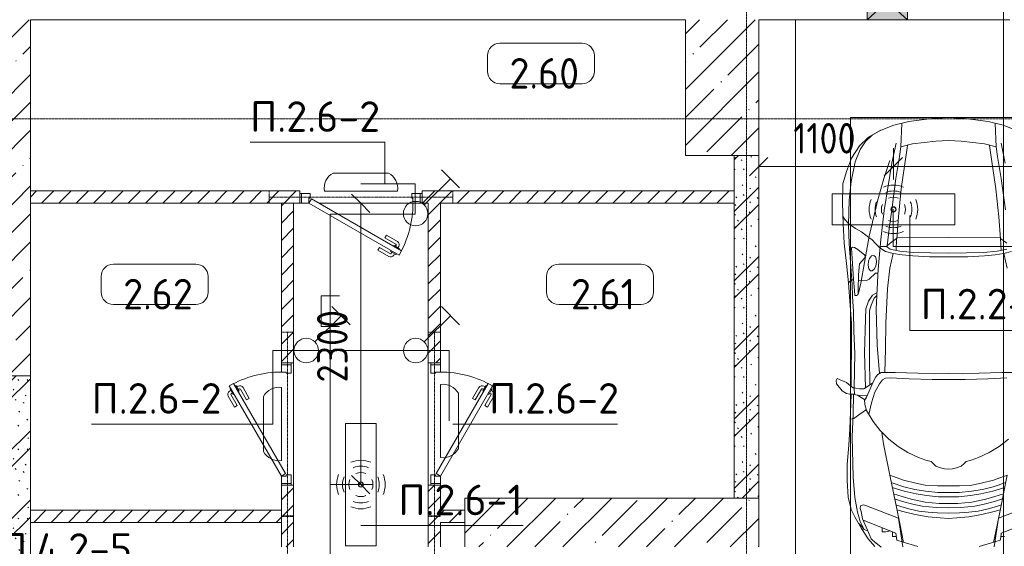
# Model space of a CAD drawing. Header units: millimetres. Extents: x -32229 to 288056, y -13689 to 125138.
# Tile 181 of 193: x 37498 to 45541, y 116755 to 121060. Entities that reach past the tile are written whole.
import ezdxf

# ---------------------------------------------------------------- set-up
doc = ezdxf.new("R2010")
doc.units = ezdxf.units.MM
doc.linetypes.add('3_ Штрих_ 1 х 1 мм', pattern=[2, 1, -1])
doc.linetypes.add('ADSK_Линия сетки', pattern=[25, 20, -2.5, 0, -2.5])
for name, color, linetype, lineweight in [('A-ANNO-DIMS', 7, 'Continuous', 9), ('A-ANNO-DIMS-200', 7, 'Continuous', 9), ('A-ANNO-NOTE', 7, 'Continuous', 18), ('A-AREA-IDEN', 7, 'Continuous', 9), ('A-DETL-GENF', 7, 'Continuous', 18), ('A-DETL-THIN', 7, 'Continuous', 9), ('A-DOOR', 7, 'Continuous', 18), ('A-DOOR-FRAM', 7, 'Continuous', 9), ('A-FLOR', 7, 'Continuous', 18), ('A-GENM', 7, 'Continuous', 18), ('A-GLAZ', 7, 'Continuous', 18), ('A-WALL', 7, 'Continuous', 18), ('A-WALL-PATT', 7, 'Continuous', 40), ('C-PRKG', 7, 'Continuous', 18), ('G-ANNO-TEXT', 7, 'Continuous', 9), ('I-WALL', 7, 'Continuous', 18), ('S-BEAM', 7, 'Continuous', 18), ('S-COLS', 7, 'Continuous', 18), ('S-GRID', 7, 'Continuous', 9)]:
    doc.layers.add(name, color=color, linetype=linetype, lineweight=lineweight)
doc.layers.add('A-DETL', color=7, linetype='Continuous', lineweight=9, true_color=0x00a600)
doc.styles.add('GOST Common_3', font='GOST_Common.ttf', dxfattribs={"width": 0.9, "height": 250})
doc.styles.add('GOST Common_4', font='GOST_Common.ttf', dxfattribs={"height": 250})
doc.styles.add('ISOCPEUR', font='isocpeur.ttf', dxfattribs={"height": 250})
doc.dimstyles.new('ГОСТ_2_5_мм2', dxfattribs={"dimscale": 304.8, "dimtxt": 251.428749, "dimasz": 0.492126, "dimexe": 0.492126, "dimexo": 0.656168, "dimgap": 0.098425, "dimtad": 1, "dimdec": 0, "dimdsep": 46, "dimtxsty": 'GOST Common_3', "dimblk1": 'OBLIQUE', "dimblk2": 'OBLIQUE', "dimsah": 1, "dimcen": 0.09, "dimazin": 2, "dimtfac": 1, "dimtdec": 4, "dimtix": 1, "dimtmove": 0, "dimatfit": 3, "dimfxl": 1, "dimtvp": 1, "dimtolj": 1, "dimtzin": 0, "dimarcsym": 2})
doc.dimstyles.new('ГОСТ_2_5_мм2_1', dxfattribs={"dimscale": 304.8, "dimtxt": 251.428749, "dimasz": 0.492126, "dimexe": 0.492126, "dimexo": 0.656168, "dimgap": 0.098425, "dimtad": 1, "dimdec": 0, "dimdsep": 46, "dimtxsty": 'GOST Common_3', "dimblk1": 'OBLIQUE', "dimblk2": 'OBLIQUE', "dimsah": 1, "dimcen": 0.09, "dimazin": 2, "dimtfac": 1, "dimtdec": 4, "dimtix": 1, "dimtmove": 0, "dimatfit": 3, "dimfxl": 1, "dimtvp": 1, "dimtolj": 1, "dimtzin": 0, "dimarcsym": 2})
pattern_1 = [(135, (300.56, 377.28), (-565.6854, 6e-14), [10, -790]), (135, (349.8, 474.73), (-565.6854, 6e-14), [10, -790]), (135, (423.93, 473.06), (-565.6854, 6e-14), [10, -790]), (135, (229.92, 447.9), (-565.6854, 6e-14), [10, -790]), (135, (155.08, 447.9), (-565.6854, 6e-14), [10, -790]), (135, (114.9, 369.03), (-565.6854, 6e-14), [10, -790]), (135, (132.43, 285.8), (-565.6854, 6e-14), [10, -790]), (135, (214.66, 322), (-565.6854, 6e-14), [10, -790]), (135, (198.16, 261.88), (-565.6854, 6e-14), [10, -790]), (135, (45.2, 272.9), (-565.6854, 6e-14), [10, -790]), (135, (42.32, 336.16), (-565.6854, 6e-14), [10, -790]), (135, (92.26, 192.24), (-565.6854, 6e-14), [10, -790]), (135, (7.07, 149.2), (-565.6854, 6e-14), [10, -790]), (135, (80.6, 95.1), (-565.6854, 6e-14), [10, -790]), (135, (79.53, 36.94), (-565.6854, 6e-14), [10, -790]), (135, (153.87, 74.56), (-565.6854, 6e-14), [10, -790]), (135, (228.35, 124.8), (-565.6854, 6e-14), [10, -790]), (135, (279.75, 180.4), (-565.6854, 6e-14), [10, -790]), (135, (282.9, 31.63), (-565.6854, 6e-14), [10, -790]), (135, (377.38, 53.45), (-565.6854, 6e-14), [10, -790]), (135, (352.28, 102.7), (-565.6854, 6e-14), [10, -790]), (135, (354.05, 0), (-565.6854, 6e-14), [10, -790]), (135, (553.23, 16.45), (-565.6854, 6e-14), [10, -790]), (135, (542.38, 63.45), (-565.6854, 6e-14), [10, -790]), (135, (536.58, 239.3), (-565.6854, 6e-14), [10, -790]), (135, (475.85, 203.9), (-565.6854, 6e-14), [10, -790]), (135, (475.85, 316.54), (-565.6854, 6e-14), [10, -790]), (135, (520.8, 408.7), (-565.6854, 6e-14), [10, -790]), (135, (551.1, 470.8), (-565.6854, 6e-14), [10, -790]), (135, (235.25, 537.93), (-565.6854, 6e-14), [10, -790]), (135, (407.25, 547.65), (-565.6854, 6e-14), [10, -790]), (135, (94.5, 558.6), (-565.6854, 6e-14), [10, -790]), (135, (46.4, 532.3), (-565.6854, 6e-14), [10, -790]), (135, (85.56, 465.04), (-565.6854, 6e-14), [10, -790]), (135, (355.53, 181.14), (-565.6854, 6e-14), [10, -790]), (135, (362.23, 243.6), (-565.6854, 6e-14), [10, -790]), (135, (413.45, 344.1), (-565.6854, 6e-14), [10, -790]), (135, (286.3, 273.25), (-565.6854, 6e-14), [10, -790]), (135, (423.02, 263.72), (-565.6854, 6e-14), [10, -790]), (135, (162.94, 190.2), (-565.6854, 6e-14), [10, -790]), (135, (470.25, 120.93), (-565.6854, 6e-14), [10, -790]), (135, (484.48, 9.78), (-565.6854, 6e-14), [10, -790]), (45, (0, 212.13), (-565.6854, 0), []), (45, (212.13, 0), (-565.6854, 0), []), (45, (353.55, 0), (-565.6854, 0), []), (45, (0, 353.55), (-565.6854, 0), [])]
pattern_2 = [(45, (0, 0), (-70.71068, 70.71068), [])]
pattern_3 = [(45, (0, 0), (-228.0985, 228.0985), []), (45, (228.1, 0), (-228.0985, 228.0985), [403.225, -80.645, 6.706, -73.939])]

# ---------------------------------------------------------------- blocks, each defined once
blk = doc.blocks.new('АР_Дверь однопольная - 1000х2100h_850__Кладовая-4711845--02 ЭО')
at = {"layer": 'A-DOOR', "color": 253, "lineweight": 5, "true_color": 0xaaaaaa}
for p, q in [((-138.9, 433.3), (-227.7, 484.6)), ((-309.5, 427.9), (-313.5, 420.9)), ((-313.5, 420.9), (-270.2, 395.9)), ((-302.6, 414.7), (-308.7, 404.3)), ((-289.5, 462.5), (-285.5, 469.4)), ((-281, 402.2), (-287, 391.8)), ((-285.5, 469.4), (-242.2, 444.4)), ((-274.6, 463.2), (-268.6, 473.6)), ((-270.2, 395.9), (-266.2, 402.9)), ((-253, 450.7), (-247, 461.1)), ((-242.2, 444.4), (-246.2, 437.5)), ((-151.4, 411.7), (-240.2, 462.9)), ((-151.4, 411.7), (-138.9, 433.3)), ((-208.9, 312.1), (-297.7, 363.3)), ((-196.4, 333.7), (-285.2, 385)), ((-196.4, 333.7), (-208.9, 312.1))]:
    blk.add_line(p, q, dxfattribs=at)
at = {"layer": 'A-DOOR', "color": 253, "lineweight": 13, "true_color": 0xaaaaaa}
for p, q in [((-311.1, 475), (-331.1, 440.4)), ((-331.1, 440.4), (405, 15.4)), ((425, 50), (-311.1, 475)), ((405, 15.4), (425, 50))]:
    blk.add_line(p, q, dxfattribs=at)
at = {"layer": 'A-DOOR', "color": 253, "lineweight": 5, "true_color": 0xaaaaaa}
for centre, radius, start, end in [((-242.7, 458.6), 30, 60, 150), ((425, 50), 850, 150, 180), ((-282.7, 389.3), 30, 150, 240), ((-242.7, 458.6), 4.99, 60, 150), ((-282.7, 389.3), 4.99, 150, 240)]:
    blk.add_arc(centre, radius, start, end, dxfattribs=at)
at = {"layer": 'A-DOOR-FRAM', "color": 253, "lineweight": 13, "true_color": 0xaaaaaa}
for p, q in [((-485, 50), (-500, 50)), ((-425, 50), (-485, 50)), ((-485, 50), (-485, -30)), ((-425, 10), (-425, 50)), ((-415, 10), (-425, 10)), ((-415, -30), (-415, 10)), ((425, 10), (415, 10)), ((415, 10), (415, -30)), ((485, 50), (425, 50)), ((425, 50), (425, 10)), ((485, -30), (485, 50)), ((485, 50), (500, 50)), ((-485, -30), (-500, -30)), ((-485, -30), (-415, -30)), ((415, -30), (485, -30)), ((485, -30), (500, -30))]:
    blk.add_line(p, q, dxfattribs=at)
blk = doc.blocks.new('АР_Машиноместо - 4900x2400_М__5300х2500_-V49--02 ЭО')
at = {"layer": 'A-DETL-GENF', "color": 254, "lineweight": 13, "true_color": 0xd4d4d4}
for p, q in [((827.7, -1045), (824.1, -1063.7)), ((871.3, -1031.9), (827.7, -1045)), ((1628.7, -1031.9), (1672.3, -1045)), ((1672.3, -1045), (1675.9, -1063.7)), ((818.8, -1102.9), (554, -1208.1)), ((823.3, -1074.4), (792.9, -1076.2)), ((824.1, -1063.7), (818.8, -1102.9)), ((1675.9, -1063.7), (1681.2, -1102.9)), ((1676.7, -1074.4), (1707.1, -1076.2)), ((1681.2, -1102.9), (1946, -1208.1)), ((1707.1, -1076.2), (1708.8, -1114.5)), ((1727.4, -1121.3), (1762.3, -1113.6)), ((1762.3, -1113.6), (1790.9, -1112.7)), ((1790.9, -1112.7), (1791.8, -1146.9)), ((1938.3, -1132.1), (1972.1, -1198.6)), ((1972.1, -1198.6), (1992.6, -1274.3)), ((1992.6, -1274.3), (2016.6, -1395.6)), ((2016.6, -1395.6), (2029.1, -1561.4)), ((2029.1, -1561.4), (2037.2, -1889.5)), ((2037.2, -1889.5), (2028.2, -2077.7)), ((2028.2, -2077.7), (2025.5, -2239.3)), ((1929.4, -2291.4), (1935.6, -2580.5)), ((2016.7, -2571.4), (2022, -2290)), ((1771.6, -2415.7), (1766.2, -2606.7)), ((2022.2, -2754.7), (2016.7, -2571.4)), ((1766.2, -2606.7), (1762.2, -2818.3)), ((1935.6, -2580.5), (1928.4, -2853.3)), ((2026.1, -2913.7), (2022.2, -2754.7)), ((1762.2, -2818.3), (1747.2, -3099)), ((1928.4, -2853.3), (1924.3, -2937.4)), ((1924.3, -2937.4), (1904.8, -2997.9)), ((2033.7, -3036.3), (2026.1, -2913.7)), ((1871, -3048.1), (1833.3, -3069.7)), ((1904.8, -2997.9), (1871, -3048.1)), ((1987.5, -3053.2), (1967.3, -3145.9)), ((2038, -3136.6), (2033.7, -3036.3)), ((1747.2, -3099), (1728.3, -3268.5)), ((2060.5, -3468.5), (2038, -3136.6)), ((1967.3, -3145.9), (1936, -3316.2)), ((771.7, -3268.5), (797.1, -3388.2)), ((1728.3, -3268.5), (1702.9, -3388.2)), ((870, -3377.1), (797.1, -3388.2)), ((957.1, -3368.9), (870, -3377.1)), ((1093.5, -3360.7), (957.1, -3368.9)), ((1250, -3360.7), (1093.5, -3360.7)), ((1250, -3360.7), (1406.5, -3360.7)), ((1406.5, -3360.7), (1542.9, -3368.9)), ((1542.9, -3368.9), (1630, -3377.1)), ((1630, -3377.1), (1702.9, -3388.2)), ((1936, -3316.2), (1897.7, -3530.2)), ((797.1, -3388.2), (734.6, -3405.8)), ((1702.9, -3388.2), (1765.4, -3405.8)), ((1750.9, -3450.8), (1734.5, -3589.1)), ((1765.4, -3405.8), (1811.5, -3435.5)), ((1804.3, -3502.8), (1776.8, -3741.5)), ((1897.7, -3530.2), (1826.4, -3827.1)), ((2065.8, -3623.7), (2060.5, -3468.5)), ((1734.5, -3589.1), (1714.3, -3746.6)), ((2061.4, -3823.4), (2065.8, -3623.7)), ((785.7, -3746.6), (819.4, -4000.8)), ((1714.3, -3746.6), (1680.6, -4000.8)), ((1776.8, -3741.5), (1713.1, -4128.3)), ((1826.4, -3827.1), (1777.3, -4001.8)), ((2045.3, -3976.8), (2061.4, -3823.4)), ((819.4, -4000.8), (849, -4182.8)), ((1680.6, -4000.8), (1651, -4182.8)), ((1777.3, -4001.8), (1728.3, -4149.8)), ((2011.4, -4138.1), (2045.3, -3976.8)), ((786.9, -4128.3), (821.1, -4289.8)), ((1713.1, -4128.3), (1678.9, -4289.8)), ((1972.2, -4239.8), (2011.4, -4138.1)), ((849, -4182.8), (861.2, -4260.3)), ((1651, -4182.8), (1638.8, -4260.3)), ((1928.5, -4303.1), (1972.2, -4239.8)), ((1875, -4354.8), (1928.5, -4303.1)), ((1803.7, -4395.8), (1875, -4354.8))]:
    blk.add_line(p, q, dxfattribs=at)
at = {"layer": 'A-DETL-GENF', "color": 253, "lineweight": 13, "true_color": 0xaaaaaa}
for p, q in [((841.1, -1225.9), (877.7, -991.4)), ((882.6, -1027.5), (853.8, -1167.4)), ((1000.2, -994.5), (871.4, -1031.3)), ((1499.8, -994.5), (1628.6, -1031.3)), ((1617.4, -1027.5), (1646.2, -1167.4)), ((1658.9, -1225.9), (1622.3, -991.4)), ((1799.1, -989.1), (1845, -1024.3)), ((1845.3, -1024.4), (1882.1, -1057.3)), ((1852.8, -992.8), (1906.8, -1056.8)), ((1882.1, -1057.3), (1913.1, -1126.3)), ((1906.8, -1056.8), (1960.7, -1140.4)), ((1911, -1121.6), (1938.7, -1132.6)), ((853.8, -1167.4), (826.8, -1300.9)), ((1646.2, -1167.4), (1673.2, -1300.9)), ((1913.1, -1126.3), (1951.8, -1220.1)), ((1938.7, -1132.6), (1959.6, -1159.6)), ((1959.6, -1159.6), (1983.8, -1180.5)), ((1960.7, -1140.4), (2012.6, -1232.1)), ((580.7, -1327.1), (841.1, -1225.9)), ((876.3, -1278.7), (828.3, -1293.7)), ((978.6, -1254.6), (876.3, -1278.7)), ((1007.1, -1283.7), (925.2, -1301.6)), ((1084.1, -1236), (978.6, -1254.6)), ((1083.6, -1274.6), (1007.1, -1283.7)), ((1159.1, -1267.9), (1083.6, -1274.6)), ((1182.5, -1227.5), (1084.1, -1236)), ((1250, -1266.6), (1159.1, -1267.9)), ((1250, -1223.7), (1182.5, -1227.5)), ((1250, -1223.7), (1317.5, -1227.5)), ((1250, -1266.6), (1340.9, -1267.9)), ((1317.5, -1227.5), (1415.9, -1236)), ((1340.9, -1267.9), (1416.4, -1274.6)), ((1415.9, -1236), (1521.4, -1254.6)), ((1416.4, -1274.6), (1492.9, -1283.7)), ((1492.9, -1283.7), (1574.8, -1301.6)), ((1521.4, -1254.6), (1623.7, -1278.7)), ((1623.7, -1278.7), (1671.7, -1293.7)), ((1919.3, -1327.1), (1658.9, -1225.9)), ((1951.8, -1220.1), (1965, -1280.6)), ((1965, -1280.6), (1972.8, -1305.2)), ((2012.6, -1232.1), (2044.3, -1296.1)), ((826.8, -1300.9), (770, -1576.5)), ((873.8, -1361.2), (809.9, -1383.1)), ((859.1, -1321.2), (819.9, -1334.4)), ((925.2, -1301.6), (859.1, -1321.2)), ((958.3, -1341.1), (873.8, -1361.2)), ((1059, -1354.8), (945.3, -1380.6)), ((1035, -1323.2), (958.3, -1341.1)), ((1148.3, -1312.4), (1035, -1323.2)), ((1174.5, -1344.2), (1059, -1354.8)), ((1250, -1309.3), (1148.3, -1312.4)), ((1250, -1344.9), (1174.5, -1344.2)), ((1250, -1309.3), (1351.7, -1312.4)), ((1250, -1344.9), (1325.5, -1344.2)), ((1325.5, -1344.2), (1441, -1354.8)), ((1351.7, -1312.4), (1465, -1323.2)), ((1441, -1354.8), (1554.7, -1380.6)), ((1465, -1323.2), (1541.7, -1341.1)), ((1541.7, -1341.1), (1626.2, -1361.2)), ((1574.8, -1301.6), (1640.9, -1321.2)), ((1626.2, -1361.2), (1690.1, -1383.1)), ((1640.9, -1321.2), (1680.1, -1334.4)), ((1673.2, -1300.9), (1730, -1576.5)), ((1945.6, -1333.3), (1919.3, -1327.1)), ((1968.2, -1326), (1945.6, -1333.3)), ((1972.8, -1305.2), (1968.2, -1326)), ((2044.3, -1296.1), (2069.2, -1396.6)), ((887, -1446.5), (790.4, -1477.3)), ((871.4, -1401.1), (800.5, -1424.6)), ((945.3, -1380.6), (871.4, -1401.1)), ((986.2, -1425.6), (887, -1446.5)), ((1061.9, -1445.7), (973.4, -1459.7)), ((1070, -1410.4), (986.2, -1425.6)), ((1163.9, -1435.1), (1061.9, -1445.7)), ((1168.3, -1399.8), (1070, -1410.4)), ((1250, -1435.1), (1163.9, -1435.1)), ((1250, -1400.1), (1168.3, -1399.8)), ((1250, -1400.1), (1331.7, -1399.8)), ((1250, -1435.1), (1336.1, -1435.1)), ((1331.7, -1399.8), (1430, -1410.4)), ((1336.1, -1435.1), (1438.1, -1445.7)), ((1430, -1410.4), (1513.8, -1425.6)), ((1438.1, -1445.7), (1526.6, -1459.7)), ((1513.8, -1425.6), (1613, -1446.5)), ((1554.7, -1380.6), (1628.6, -1401.1)), ((1613, -1446.5), (1709.6, -1477.3)), ((1628.6, -1401.1), (1699.5, -1424.6)), ((2069.2, -1396.6), (2078, -1534.1)), ((884.3, -1480.8), (782, -1518.1)), ((994.9, -1509.3), (881.7, -1536.4)), ((973.4, -1459.7), (884.3, -1480.8)), ((1060, -1496.1), (994.9, -1509.3)), ((1159.3, -1489.1), (1060, -1496.1)), ((1250, -1488.3), (1159.3, -1489.1)), ((1250, -1488.3), (1340.7, -1489.1)), ((1340.7, -1489.1), (1440, -1496.1)), ((1440, -1496.1), (1505.1, -1509.3)), ((1505.1, -1509.3), (1618.3, -1536.4)), ((1526.6, -1459.7), (1615.7, -1480.8)), ((1615.7, -1480.8), (1718, -1518.1)), ((881.7, -1536.4), (770, -1576.5)), ((1618.3, -1536.4), (1730, -1576.5)), ((1730, -1576.5), (1781.7, -1834.2)), ((2078, -1534.1), (2078, -1662.9)), ((1123.5, -1670.9), (1107.2, -1689.8)), ((1147.5, -1650.5), (1123.5, -1670.9)), ((1184.7, -1635.7), (1147.5, -1650.5)), ((1217.8, -1629.1), (1184.7, -1635.7)), ((1217.8, -1629.1), (1250, -1626.8)), ((1282.2, -1629.1), (1250, -1626.8)), ((1282.2, -1629.1), (1315.3, -1635.7)), ((1315.3, -1635.7), (1352.5, -1650.5)), ((1352.5, -1650.5), (1376.5, -1670.9)), ((1376.5, -1670.9), (1392.8, -1689.8)), ((2078, -1662.9), (2065.2, -1820.7)), ((917, -1761.1), (837.5, -1812.1)), ((1004.2, -1721.4), (917, -1761.1)), ((1064.9, -1700.5), (1004.2, -1721.4)), ((1107.2, -1689.8), (1064.9, -1700.5)), ((1392.8, -1689.8), (1435.1, -1700.5)), ((1435.1, -1700.5), (1495.8, -1721.4)), ((1495.8, -1721.4), (1583, -1761.1)), ((1583, -1761.1), (1662.5, -1812.1)), ((837.5, -1812.1), (761.1, -1871.7)), ((1662.5, -1812.1), (1738.9, -1871.7)), ((1781.7, -1834.2), (1794.3, -1926.7)), ((2065.2, -1820.7), (2055.1, -1956.8)), ((1738.9, -1871.7), (1809.3, -1941.6)), ((1809.3, -1941.6), (1865.4, -2015)), ((2055.1, -1956.8), (2047, -2159.1)), ((1865.4, -2015), (1919.3, -2105.7)), ((1880.3, -2168.6), (1899.7, -2072.7)), ((1921.2, -2112.6), (1974.5, -2074.6)), ((1974.5, -2074.6), (2024.9, -2041)), ((2024.9, -2041), (2052.5, -2034.4)), ((1852.7, -2254.2), (1880.3, -2168.6)), ((1919.3, -2105.7), (1932.9, -2153.8)), ((1932.9, -2153.8), (1935.7, -2195.4)), ((2047, -2159.1), (2045, -2238.9)), ((1899.2, -2263), (1920.1, -2213.8)), ((1913.4, -2231.3), (1989.9, -2227.1)), ((1920.1, -2213.8), (1935.1, -2186.5)), ((1935.7, -2195.4), (1963.3, -2211.8)), ((1963.3, -2211.8), (1994.9, -2230)), ((1994.9, -2230), (2032.5, -2239.2)), ((2018, -2235.6), (2020.9, -2288.7)), ((2054.9, -2238.7), (2018.2, -2239.5)), ((2082.6, -2243.4), (2054.9, -2238.7)), ((2118.3, -2266.4), (2082.6, -2243.4)), ((1790, -2355.4), (1814.9, -2322.3)), ((1814.9, -2322.3), (1852.7, -2254.2)), ((1866.2, -2340.5), (1899.2, -2263)), ((1869.4, -2332.9), (1919.4, -2296)), ((1896.5, -2534.3), (1893.9, -2314.9)), ((1919.4, -2296), (1941, -2282.6)), ((1941, -2282.6), (1976.7, -2281.2)), ((1976.7, -2281.2), (2006.4, -2288.6)), ((2006.4, -2288.6), (2030, -2290)), ((2030, -2290), (2050.2, -2306.1)), ((2045.5, -2423.6), (2044, -2301.1)), ((2050.2, -2306.1), (2082.6, -2333.8)), ((2164.8, -2322.3), (2118.3, -2266.4)), ((2166.9, -2350.6), (2164.8, -2322.3)), ((929.1, -2364.1), (772.7, -2371.5)), ((999.2, -2409.3), (813.8, -2416.7)), ((1115.2, -2358.7), (929.1, -2364.1)), ((1132.7, -2404.6), (999.2, -2409.3)), ((1250, -2357.8), (1115.2, -2358.7)), ((1250, -2406.6), (1132.7, -2404.6)), ((1250, -2357.8), (1384.8, -2358.7)), ((1250, -2406.6), (1367.3, -2404.6)), ((1367.3, -2404.6), (1500.8, -2409.3)), ((1384.8, -2358.7), (1570.9, -2364.1)), ((1500.8, -2409.3), (1686.2, -2416.7)), ((1570.9, -2364.1), (1727.3, -2371.5)), ((1727.3, -2371.5), (1765.7, -2368.8)), ((1765.7, -2368.8), (1790, -2355.4)), ((1799.4, -2415.4), (1827.2, -2399.7)), ((1815.2, -2406.5), (1832.2, -2638.3)), ((1827.2, -2399.7), (1843.3, -2380.3)), ((1843.3, -2380.3), (1866.2, -2340.5)), ((2082.6, -2333.8), (2115.6, -2347.9)), ((2115.6, -2347.9), (2158.8, -2366.2)), ((2158.8, -2366.2), (2166.9, -2350.6)), ((813.8, -2416.7), (700.6, -2415.4)), ((1686.2, -2416.7), (1799.4, -2415.4)), ((2043.2, -2613.6), (2045.5, -2423.6)), ((1895.6, -2850.8), (1896.5, -2534.3)), ((1832.2, -2638.3), (1840.7, -2936)), ((2043.9, -2818.3), (2043.2, -2613.6)), ((1895.6, -2919.4), (1895.6, -2850.8)), ((2054, -2964.8), (2043.9, -2818.3)), ((1840.7, -2936), (1823.6, -3260.1)), ((1856.4, -3024.6), (1881.3, -2966.7)), ((1881.3, -2966.7), (1895.6, -2919.4)), ((2067.2, -3149.3), (2054, -2964.8)), ((1834.9, -3046.1), (1856.4, -3024.6)), ((1987.8, -3061.4), (1995.5, -3046.6)), ((1995.5, -3046.6), (2014.4, -3046.1)), ((2014.4, -3046.1), (2019.2, -3085)), ((1984.7, -3213.7), (1989.1, -3094.6)), ((1989.1, -3094.6), (1987.8, -3061.4)), ((2019.2, -3085), (2025.2, -3179.9)), ((1845.5, -3228.1), (1898.3, -3179.4)), ((1898.3, -3179.4), (1920.5, -3167.7)), ((1920.5, -3167.7), (1941.6, -3165.4)), ((1941.6, -3165.4), (1986.4, -3168)), ((1977.8, -3303.2), (1984.7, -3213.7)), ((2024.8, -3173.5), (2043.1, -3174.2)), ((2025.2, -3179.9), (2037.8, -3347.3)), ((2043.1, -3174.2), (2067.1, -3148.3)), ((2084.3, -3305.9), (2067.1, -3148.3)), ((1823.6, -3260.1), (1804.3, -3502.8)), ((1825.4, -3227.6), (1845.5, -3228.1)), ((1838.9, -3321.2), (1842.8, -3286.3)), ((1842.8, -3286.3), (1856.8, -3259.9)), ((1856.8, -3259.9), (1873.2, -3246.1)), ((1873.2, -3246.1), (1887.9, -3245.7)), ((1887.9, -3245.7), (1900.2, -3262.3)), ((1900.2, -3262.3), (1906.4, -3292.5)), ((1906.4, -3292.5), (1902.9, -3327.4)), ((1841.3, -3344.5), (1838.9, -3321.2)), ((1845.9, -3360.7), (1841.3, -3344.5)), ((1861.3, -3372.5), (1845.9, -3360.7)), ((1880, -3369.3), (1861.3, -3372.5)), ((1894.8, -3346.8), (1880, -3369.3)), ((1902.9, -3327.4), (1894.8, -3346.8)), ((1930.3, -3360.7), (1935.4, -3349.7)), ((1933.2, -3375.1), (1930.3, -3360.7)), ((1992, -3422.8), (1933.2, -3375.1)), ((1935.4, -3349.7), (1977.8, -3303.2)), ((2037.8, -3347.3), (2043.4, -3434.5)), ((2102.9, -3474.2), (2084.3, -3305.9)), ((811.1, -3414.8), (773, -3424.2)), ((853.3, -3407.2), (811.1, -3414.8)), ((825.6, -3512.1), (821, -3413)), ((965.3, -3397.8), (853.3, -3407.2)), ((1102.5, -3394.3), (965.3, -3397.8)), ((1250, -3391.3), (1102.5, -3394.3)), ((1250, -3391.3), (1397.5, -3394.3)), ((1397.5, -3394.3), (1534.7, -3397.8)), ((1534.7, -3397.8), (1646.7, -3407.2)), ((1646.7, -3407.2), (1688.9, -3414.8)), ((1674.4, -3512.1), (1679, -3413)), ((1688.9, -3414.8), (1727, -3424.2)), ((1755.7, -3447), (1726.8, -3472.4)), ((1727, -3424.2), (1755.7, -3447)), ((1755.7, -3447.2), (1808.7, -3447.2)), ((1809.8, -3433.7), (1845.3, -3470.4)), ((2018.5, -3439.1), (1992, -3422.8)), ((2033.8, -3441.1), (2018.5, -3439.1)), ((2043.4, -3434.5), (2033.8, -3441.1)), ((773.2, -3472.4), (825.6, -3512.1)), ((840.1, -3687.8), (826.6, -3509.6)), ((1250, -3520.1), (827.2, -3517.2)), ((1250, -3520.1), (1672.8, -3517.2)), ((1659.9, -3687.8), (1673.4, -3509.6)), ((1726.8, -3472.4), (1674.4, -3512.1)), ((1845.3, -3470.4), (1875.1, -3501.2)), ((1875.1, -3501.2), (1901.7, -3518.6)), ((1901.7, -3518.6), (1962.1, -3567)), ((2109.8, -3630), (2102.9, -3474.2)), ((1962.1, -3567), (2008.6, -3594.2)), ((2008.6, -3594.2), (2061.4, -3629.8)), ((863.9, -3917.5), (840.1, -3687.8)), ((1636.1, -3917.5), (1659.9, -3687.8)), ((2061.4, -3629.8), (2096.2, -3665.5)), ((2096.2, -3665.5), (2111.9, -3688.4)), ((2116, -3802.9), (2109.8, -3630)), ((2112.6, -3958.4), (2116, -3802.9)), ((893.6, -4121.6), (863.9, -3917.5)), ((1606.4, -4121.6), (1636.1, -3917.5)), ((2083.6, -4059.2), (2112.6, -3958.4)), ((2041.4, -4167), (2083.6, -4059.2)), ((914, -4272.5), (893.6, -4121.6)), ((1586, -4272.5), (1606.4, -4121.6)), ((1977.5, -4267.9), (2041.4, -4167)), ((955.5, -4283.9), (861, -4259.4)), ((861.2, -4260.3), (869.3, -4451.1)), ((1544.5, -4283.9), (1639, -4259.4)), ((1638.8, -4260.3), (1630.7, -4451.1)), ((1050.4, -4297.3), (955.5, -4283.9)), ((1146, -4306.7), (1050.4, -4297.3)), ((1250, -4312), (1146, -4306.7)), ((1250, -4312), (1354, -4306.7)), ((1354, -4306.7), (1449.6, -4297.3)), ((1449.6, -4297.3), (1544.5, -4283.9)), ((1814, -4391.6), (1903.7, -4340.6)), ((1903.7, -4340.6), (1977.5, -4267.9)), ((804.4, -4436.7), (686, -4391.6)), ((1695.6, -4436.7), (1814, -4391.6)), ((927, -4466.6), (804.4, -4436.7)), ((1114.6, -4493), (927, -4466.6)), ((1250, -4500), (1114.6, -4493)), ((1250, -4500), (1385.4, -4493)), ((1385.4, -4493), (1573, -4466.6)), ((1573, -4466.6), (1695.6, -4436.7))]:
    blk.add_line(p, q, dxfattribs=at)
at = {"layer": 'C-PRKG', "color": 253, "lineweight": 13, "true_color": 0xaaaaaa}
for p, q in [((2500, 0), (2500, -5300)), ((2050, -800), (2050, -4500)), ((450, -4500), (2050, -4500)), ((800, -5300), (750, -5300))]:
    blk.add_line(p, q, dxfattribs=at)
blk = doc.blocks.new('АР_Дверь однопольная - 1000х2100h_850__Кладовая-4711806--02 ЭО')
at = {"layer": 'A-DOOR', "color": 253, "lineweight": 5, "true_color": 0xaaaaaa}
for p, q in [((138.9, 433.3), (227.7, 484.6)), ((151.4, 411.7), (138.9, 433.3)), ((151.4, 411.7), (240.2, 462.9)), ((285.5, 469.4), (242.2, 444.4)), ((242.2, 444.4), (246.2, 437.5)), ((253, 450.7), (247, 461.1)), ((270.2, 395.9), (266.2, 402.9)), ((274.6, 463.2), (268.6, 473.6)), ((313.5, 420.9), (270.2, 395.9)), ((281, 402.2), (287, 391.8)), ((289.5, 462.5), (285.5, 469.4)), ((302.6, 414.7), (308.7, 404.3)), ((309.5, 427.9), (313.5, 420.9)), ((196.4, 333.7), (285.2, 385)), ((196.4, 333.7), (208.9, 312.1)), ((208.9, 312.1), (297.7, 363.3))]:
    blk.add_line(p, q, dxfattribs=at)
at = {"layer": 'A-DOOR', "color": 253, "lineweight": 13, "true_color": 0xaaaaaa}
for p, q in [((311.1, 475), (-425, 50)), ((-405, 15.4), (331.1, 440.4)), ((331.1, 440.4), (311.1, 475)), ((-425, 50), (-405, 15.4))]:
    blk.add_line(p, q, dxfattribs=at)
at = {"layer": 'A-DOOR', "color": 253, "lineweight": 5, "true_color": 0xaaaaaa}
for centre, radius, start, end in [((242.7, 458.6), 30, 30, 120), ((242.7, 458.6), 4.99, 30, 120), ((282.7, 389.3), 30, 300, 30), ((-425, 50), 850, 360, 30), ((282.7, 389.3), 4.99, 300, 30)]:
    blk.add_arc(centre, radius, start, end, dxfattribs=at)
at = {"layer": 'A-DOOR-FRAM', "color": 253, "lineweight": 13, "true_color": 0xaaaaaa}
for p, q in [((-485, 50), (-500, 50)), ((-425, 50), (-485, 50)), ((-485, 50), (-485, -30)), ((-425, 10), (-425, 50)), ((-415, 10), (-425, 10)), ((-415, -30), (-415, 10)), ((425, 10), (415, 10)), ((415, 10), (415, -30)), ((485, 50), (425, 50)), ((425, 50), (425, 10)), ((485, -30), (485, 50)), ((485, 50), (500, 50)), ((-485, -30), (-500, -30)), ((-485, -30), (-415, -30)), ((415, -30), (485, -30)), ((485, -30), (500, -30))]:
    blk.add_line(p, q, dxfattribs=at)
blk = doc.blocks.new('АР_Отверстие прямоугольное - ВК-5556621--02 ЭО')
at = {"layer": 'A-GLAZ', "lineweight": 13, "true_color": 0xf0f0f0}
blk.add_hatch(color=7, dxfattribs=at).paths.add_polyline_path([(290, -150), (290, 150), (-40, 150), (-40, -150)])
at = {"layer": 'A-GLAZ', "color": 253, "lineweight": 5, "true_color": 0xaaaaaa}
for p, q in [((290, 150), (-40, -150)), ((-40, 150), (290, -150))]:
    blk.add_line(p, q, dxfattribs=at)
at = {"layer": 'A-GLAZ', "color": 253, "lineweight": 13, "true_color": 0xaaaaaa}
for p, q in [((290, 150), (-40, 150)), ((-40, 150), (-40, -150)), ((-40, 150), (-40, -150)), ((290, -150), (290, 150)), ((290, 150), (290, -150)), ((-40, -150), (290, -150))]:
    blk.add_line(p, q, dxfattribs=at)
blk = doc.blocks.new('АР-Заполнение деф_ шва - Д_ш_-4425143--02 ЭО')
at = {"layer": 'A-GENM', "color": 253, "lineweight": 13, "true_color": 0xaaaaaa}
blk.add_line((0, -25), (24910, -25), dxfattribs=at)
blk = doc.blocks.new('АР_Перемычка - 100_Уx1_75x5__250-250-6683530--02 ЭО')
at = {"layer": 'S-BEAM', "color": 9, "linetype": '3_ Штрих_ 1 х 1 мм', "lineweight": 15, "true_color": 0xc4c4c4}
for p, q in [((-750, 50), (-750, -50)), ((750, 50), (750, -50)), ((-750, 0), (750, 0))]:
    blk.add_line(p, q, dxfattribs=at)
blk = doc.blocks.new('Наметкина 10_РД_АР_П_rvt-1--02 ЭО')
at = {"layer": 'A-WALL-PATT', "lineweight": 5, "true_color": 0xaaaaaa}
h = blk.add_hatch(dxfattribs=at)
h.set_pattern_fill('FP_1', color=253, style=0, pattern_type=2)
h.set_pattern_definition(pattern_1)
h.paths.add_polyline_path([(43535.3, 117150), (43535.3, 119950), (43335.3, 119950), (43335.3, 117150)])
h = blk.add_hatch(dxfattribs=at)
h.set_pattern_fill('FP_2', color=253, style=0, pattern_type=2)
h.set_pattern_definition(pattern_2)
h.paths.add_polyline_path([(43335.3, 119560), (43335.3, 119660), (40785.3, 119660), (40785.3, 119560), (40935.3, 119560)])
h.paths.add_polyline_path([(37585.3, 119560), (39785.3, 119560), (39785.3, 119660), (37585.3, 119660)])
h = blk.add_hatch(dxfattribs=at)
h.set_pattern_fill('FP_2', color=253, style=0, pattern_type=2)
h.set_pattern_definition(pattern_2)
h.paths.add_polyline_path([(39735.3, 115000), (39735.3, 115750), (39635.3, 115750), (39635.3, 115000)])
h.paths.add_polyline_path([(39735.3, 116750), (39735.3, 117255), (39635.3, 117255), (39635.3, 116750)])
h.paths.add_polyline_path([(39635.3, 118255), (39735.3, 118255), (39735.3, 119560), (39635.3, 119560), (39635.3, 118721.2)])
h = blk.add_hatch(dxfattribs=at)
h.set_pattern_fill('FP_2', color=253, style=0, pattern_type=2)
h.set_pattern_definition(pattern_2)
h.paths.add_polyline_path([(40935.3, 115100), (40935.3, 115750), (40835.3, 115750), (40835.3, 115100)])
h.paths.add_polyline_path([(40935.3, 116750), (40935.3, 117255), (40835.3, 117255), (40835.3, 116750)])
h.paths.add_polyline_path([(40935.3, 118255), (40935.3, 119560), (40835.3, 119560), (40835.3, 118255)])
h = blk.add_hatch(dxfattribs=at)
h.set_pattern_fill('FP_1', color=253, style=0, pattern_type=2)
h.set_pattern_definition(pattern_1)
h.paths.add_polyline_path([(37385.3, 113800), (37585.3, 113800), (37585.3, 118150), (37385.3, 118150), (37385.3, 114423.8)])
h = blk.add_hatch(dxfattribs=at)
h.set_pattern_fill('FP_2', color=253, style=0, pattern_type=2)
h.set_pattern_definition(pattern_2)
h.paths.add_polyline_path([(39635.3, 116950), (39635.3, 117050), (37585.3, 117050), (37585.3, 116950), (38649.6, 116950)])
h = blk.add_hatch(dxfattribs=at)
h.set_pattern_fill('FP_2', color=253, style=0, pattern_type=2)
h.set_pattern_definition(pattern_2)
h.paths.add_polyline_path([(41135.3, 116950), (41135.3, 117050), (40935.3, 117050), (40935.3, 116950)])
at = {"layer": 'S-COLS', "lineweight": 5, "true_color": 0xaaaaaa}
h = blk.add_hatch(dxfattribs=at)
h.set_pattern_fill('FP_3', color=253, style=0, pattern_type=2)
h.set_pattern_definition(pattern_3)
h.paths.add_polyline_path([(37185.3, 118150), (37585.3, 118150), (37585.3, 121060), (37185.3, 121060), (37185.3, 118721.2)])
h = blk.add_hatch(dxfattribs=at)
h.set_pattern_fill('FP_3', color=253, style=0, pattern_type=2)
h.set_pattern_definition(pattern_3)
h.paths.add_polyline_path([(43535.3, 119950), (43535.3, 121060), (42935.3, 121060), (42935.3, 119950)])
h = blk.add_hatch(dxfattribs=at)
h.set_pattern_fill('FP_3', color=253, style=0, pattern_type=2)
h.set_pattern_definition(pattern_3)
h.paths.add_polyline_path([(41135.3, 116750), (43535.3, 116750), (43535.3, 117150), (41135.3, 117150)])
at = {"layer": 'A-FLOR', "color": 253, "lineweight": 13, "true_color": 0xaaaaaa}
for p, q in [((45535.3, 115460), (45535.3, 121060)), ((39800.3, 119560), (39785.3, 119560)), ((39785.3, 119560), (39800.3, 119560)), ((40710.3, 119560), (39940.3, 119560)), ((39940.3, 119560), (40710.3, 119560)), ((40785.3, 119560), (40770.3, 119560)), ((40770.3, 119560), (40785.3, 119560)), ((39735.3, 118255), (39735.3, 117255)), ((39735.3, 117255), (39735.3, 118255)), ((40835.3, 117255), (40835.3, 118255)), ((40835.3, 118255), (40835.3, 117255))]:
    blk.add_line(p, q, dxfattribs=at)
at = {"layer": 'A-WALL', "color": 253, "lineweight": 13, "true_color": 0xaaaaaa}
for p, q in [((45535.3, 121060), (45535.3, 121360)), ((37585.3, 121060), (42935.3, 121060)), ((43535.3, 121060), (44420.3, 121060)), ((44420.3, 121060), (44750.3, 121060)), ((44750.3, 121060), (45535.3, 121060))]:
    blk.add_line(p, q, dxfattribs=at)
at = {"layer": 'I-WALL', "color": 253, "lineweight": 13, "true_color": 0xaaaaaa}
for p, q in [((43335.3, 119950), (43335.3, 117150)), ((43535.3, 119950), (43335.3, 119950)), ((43535.3, 117150), (43535.3, 119950)), ((39785.3, 119660), (37585.3, 119660)), ((37585.3, 119660), (37585.3, 119560)), ((39785.3, 119560), (39785.3, 119660)), ((43335.3, 119660), (40785.3, 119660)), ((40785.3, 119660), (40785.3, 119560)), ((43335.3, 119560), (43335.3, 119660)), ((37585.3, 119560), (39785.3, 119560)), ((39635.3, 119560), (39635.3, 118255)), ((39735.3, 119560), (39635.3, 119560)), ((39735.3, 118255), (39735.3, 119560)), ((40785.3, 119560), (40835.3, 119560)), ((40835.3, 119560), (40835.3, 118255)), ((40935.3, 119560), (43335.3, 119560)), ((40935.3, 118255), (40935.3, 119560)), ((39635.3, 118255), (39735.3, 118255)), ((40835.3, 118255), (40935.3, 118255)), ((37585.3, 118150), (37385.3, 118150)), ((37585.3, 113800), (37585.3, 118150)), ((39635.3, 117255), (39635.3, 116750)), ((39735.3, 117255), (39635.3, 117255)), ((39735.3, 116750), (39735.3, 117255)), ((40835.3, 117255), (40835.3, 116750)), ((40935.3, 117255), (40835.3, 117255)), ((40935.3, 117050), (40935.3, 117255)), ((43335.3, 117150), (43535.3, 117150)), ((39635.3, 117050), (37585.3, 117050)), ((37585.3, 117050), (37585.3, 116950)), ((39635.3, 116950), (39635.3, 117050)), ((41135.3, 117050), (40935.3, 117050)), ((41135.3, 116950), (41135.3, 117050)), ((37585.3, 116950), (39635.3, 116950)), ((40935.3, 116950), (41135.3, 116950)), ((40935.3, 116750), (40935.3, 116950))]:
    blk.add_line(p, q, dxfattribs=at)
at = {"layer": 'S-COLS', "color": 253, "lineweight": 15, "true_color": 0xaaaaaa}
for p, q in [((37585.3, 118150), (37585.3, 121060)), ((42935.3, 121060), (42935.3, 119950)), ((43535.3, 119950), (43535.3, 121060)), ((42935.3, 119950), (43535.3, 119950)), ((37185.3, 118150), (37585.3, 118150)), ((43535.3, 117150), (41135.3, 117150)), ((41135.3, 117150), (41135.3, 116750)), ((43535.3, 116750), (43535.3, 117150))]:
    blk.add_line(p, q, dxfattribs=at)
at = {"layer": 'A-DOOR', "color": 253, "lineweight": 13, "true_color": 0xaaaaaa}
for name, p, rotation in [('АР_Дверь однопольная - 1000х2100h_850__Кладовая-4711845--02 ЭО', (40285.3, 119610), 180), ('АР_Дверь однопольная - 1000х2100h_850__Кладовая-4711806--02 ЭО', (39685.3, 117755), 89.9999999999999), ('АР_Дверь однопольная - 1000х2100h_850__Кладовая-4711845--02 ЭО', (40885.3, 117755), 270)]:
    blk.add_blockref(name, p, dxfattribs=dict(at, rotation=rotation))
at = {"layer": 'A-GENM', "color": 253, "lineweight": 13, "true_color": 0xaaaaaa, "rotation": 270}
blk.add_blockref('АР-Заполнение деф_ шва - Д_ш_-4425143--02 ЭО', (45560.3, 121060), dxfattribs=at)
at = {"layer": 'A-GLAZ', "color": 253, "lineweight": 13, "true_color": 0xaaaaaa}
blk.add_blockref('АР_Отверстие прямоугольное - ВК-5556621--02 ЭО', (44460.3, 121210), dxfattribs=at)
at = {"layer": 'C-PRKG', "color": 253, "lineweight": 13, "true_color": 0xaaaaaa, "rotation": 180}
blk.add_blockref('АР_Машиноместо - 4900x2400_М__5300х2500_-V49--02 ЭО', (46335.3, 115760), dxfattribs=at)
at = {"layer": 'S-BEAM', "color": 253, "lineweight": 13, "true_color": 0xaaaaaa}
for p, rotation in [((40285.3, 119610), 180), ((39685.3, 117755), 89.9999999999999), ((40885.3, 117755), 270), ((39685.3, 116250), 89.9999999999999), ((40885.3, 116250), 270)]:
    blk.add_blockref('АР_Перемычка - 100_Уx1_75x5__250-250-6683530--02 ЭО', p, dxfattribs=dict(at, rotation=rotation))
blk = doc.blocks.new('DIMBLOCK14--02 ЭО')
at = {"layer": 'A-ANNO-DIMS-200'}
for p, q in [((43535.3, 119764.9), (43535.3, 120008.8)), ((44635.5, 119754.9), (44635.5, 120008.8)), ((43535.3, 119858.8), (43610.3, 119933.8)), ((44635.5, 119858.8), (44710.5, 119933.8)), ((43535.3, 119858.8), (43460.3, 119783.8)), ((43535.3, 119858.8), (44635.5, 119858.8)), ((43535.3, 119858.8), (43535.3, 119764.9)), ((44635.5, 119858.8), (44560.5, 119783.8)), ((44635.5, 119858.8), (44635.5, 119754.9))]:
    blk.add_line(p, q, dxfattribs=at)
at = {"layer": 'A-ANNO-DIMS-200', "color": 0, "insert": (43816.9, 120215.5), "char_height": 250, "width": 644.339, "attachment_point": 1, "line_spacing_factor": 1.022761, "style": 'GOST Common_3'}
blk.add_mtext('1100', dxfattribs=at)
blk = doc.blocks.new('_Oblique')
at = {"color": 0, "linetype": 'ByBlock', "lineweight": -2}
blk.add_line((-0.5, -0.5), (0.5, 0.5), dxfattribs=at)
blk = doc.blocks.new('DIMBLOCK15--02 ЭО')
at = {"layer": 'A-ANNO-DIMS-200'}
for p, q in [((44635.5, 119754.9), (44635.5, 120008.8)), ((50635.5, 119709.9), (50635.5, 120008.8)), ((44635.5, 119858.8), (44710.5, 119933.8)), ((50635.5, 119858.8), (50710.5, 119933.8)), ((44635.5, 119858.8), (44560.5, 119783.8)), ((44635.5, 119858.8), (50635.5, 119858.8)), ((44635.5, 119858.8), (44635.5, 119754.9)), ((50635.5, 119858.8), (50560.5, 119783.8)), ((50635.5, 119858.8), (50635.5, 119709.9))]:
    blk.add_line(p, q, dxfattribs=at)
at = {"layer": 'A-ANNO-DIMS-200', "color": 0, "insert": (47320.2, 120215.5), "char_height": 250, "width": 756.843, "attachment_point": 1, "line_spacing_factor": 1.022761, "style": 'GOST Common_3'}
blk.add_mtext('6000', dxfattribs=at)
blk = doc.blocks.new('Марка помещения 2 - Марка помещения 2-1605974--02 ЭО')
at = {"layer": 'A-AREA-IDEN', "color": 253, "true_color": 0xaaaaaa}
for p, q in [((-1.797, 0.841), (1.569, 0.841)), ((-2.297, -0.309), (-2.297, 0.341)), ((2.069, 0.341), (2.069, -0.309)), ((1.569, -0.809), (-1.797, -0.809))]:
    blk.add_line(p, q, dxfattribs=at)
for centre, start, end in [((-1.797, 0.341), 90, 180), ((1.569, 0.341), 0, 90), ((-1.797, -0.309), 180, 270), ((1.569, -0.309), 270, 360)]:
    blk.add_arc(centre, 0.5, start, end, dxfattribs=at)
blk = doc.blocks.new('DIMBLOCK311--02 ЭО')
at = {"layer": 'A-ANNO-DIMS-200'}
for p, q in [((40283.3, 119560), (40208.3, 119635)), ((40377.3, 119560), (40133.3, 119560)), ((40283.3, 117260.4), (40283.3, 119560)), ((40283.3, 119560), (40358.3, 119485)), ((40283.3, 119560), (40377.3, 119560)), ((40283.3, 117260.4), (40208.3, 117335.4)), ((40377.3, 117260.4), (40133.3, 117260.4)), ((40283.3, 117260.4), (40358.3, 117185.4)), ((40283.3, 117260.4), (40377.3, 117260.4))]:
    blk.add_line(p, q, dxfattribs=at)
at = {"layer": 'A-ANNO-DIMS-200', "color": 0, "insert": (39926.6, 118094.9), "char_height": 250, "width": 756.843, "attachment_point": 1, "rotation": 90, "line_spacing_factor": 1.022761, "style": 'GOST Common_3'}
blk.add_mtext('2300', dxfattribs=at)

msp = doc.modelspace()

# ---------------------------------------------------------------- linework, layer by layer
at = {"layer": 'A-ANNO-NOTE', "color": 5, "lineweight": 9, "true_color": 0x0000ff}
for p, q in [((40059.4, 119806.5), (40511.2, 119806.5)), ((40942.9, 119833.9), (41091.1, 119685.7)), ((40802.9, 119545.7), (41017, 119759.8)), ((40583.9, 119659.2), (39986.7, 119659.2)), ((44135.5, 119636.2), (45135.5, 119636.2)), ((44135.5, 119383.5), (44135.5, 119636.2)), ((45135.5, 119636.2), (45135.5, 119383.5)), ((45135.5, 119383.5), (44135.5, 119383.5)), ((39908.8, 118426.2), (40122.9, 118640.2)), ((40048.8, 118714.3), (40197, 118566.1)), ((40803.2, 118426.2), (41017.3, 118640.2)), ((40943.1, 118714.3), (41091.4, 118566.1)), ((40934.4, 117481.3), (40934.4, 118078.5)), ((39636.1, 118053.6), (39636.1, 117456.4)), ((41081.8, 118005.8), (41081.8, 117554)), ((39488.8, 117529.1), (39488.8, 117980.9)), ((40158.4, 116760.4), (40158.4, 117760.4)), ((40158.4, 117760.4), (40411, 117760.4)), ((40411, 117760.4), (40411, 116760.4)), ((40411, 116760.4), (40158.4, 116760.4))]:
    msp.add_line(p, q, dxfattribs=at)
for centre, radius in [((40732.2, 119475), 100), ((44634.6, 119509.7), 20), ((44635.5, 119510.6), 20), ((44635.5, 119508.8), 20), ((44636.4, 119509.7), 20), ((39838.1, 118355.5), 100), ((40732.5, 118355.5), 100), ((40283.9, 117260.4), 20), ((40284.8, 117261.3), 20), ((40284.8, 117259.5), 20), ((40285.7, 117260.4), 20)]:
    msp.add_circle(centre, radius, dxfattribs=at)
for centre, radius, start, end in [((40127.7, 119681.3), 142.7, 118.57912, 188.90992), ((40442.9, 119681.3), 142.7, 351.09008, 61.42088), ((44635.5, 119508.8), 199.6, 66, 114), ((44635.5, 119508.8), 151.5, 66, 114), ((44635.5, 119508.8), 99.8, 66, 114), ((44636.4, 119509.7), 199.6, 156, 204), ((44636.4, 119509.7), 151.5, 156, 204), ((44636.4, 119509.7), 99.8, 156, 204), ((44634.6, 119509.7), 99.8, 336, 24), ((44634.6, 119509.7), 151.5, 336, 24), ((44634.6, 119509.7), 199.6, 336, 24), ((44635.5, 119510.6), 151.5, 246, 294), ((44635.5, 119510.6), 99.8, 246, 294), ((44635.5, 119510.6), 199.6, 246, 294), ((40956.5, 117937.5), 142.7, 28.57912, 98.90992), ((39614, 117912.6), 142.7, 81.09008, 151.42088), ((39614, 117597.4), 142.7, 208.57912, 278.90992), ((40956.5, 117622.3), 142.7, 261.09008, 331.42088), ((40284.8, 117259.5), 199.6, 66, 114), ((40284.8, 117259.5), 151.5, 66, 114), ((40284.8, 117259.5), 99.8, 66, 114), ((40285.7, 117260.4), 199.6, 156, 204), ((40285.7, 117260.4), 151.5, 156, 204), ((40285.7, 117260.4), 99.8, 156, 204), ((40283.9, 117260.4), 99.8, 336, 24), ((40283.9, 117260.4), 151.5, 336, 24), ((40283.9, 117260.4), 199.6, 336, 24), ((40284.8, 117261.3), 151.5, 246, 294), ((40284.8, 117261.3), 99.8, 246, 294), ((40284.8, 117261.3), 199.6, 246, 294)]:
    msp.add_arc(centre, radius, start, end, dxfattribs=at)
at = {"layer": 'A-DETL', "color": 5, "true_color": 0x0000ff}
for p, q in [((40728.7, 119718.5), (40285.3, 119718.5)), ((40728.7, 119470.1), (40728.7, 119718.5)), ((40035.3, 114175), (40035.3, 119470.1)), ((40035.3, 119470.1), (40728.7, 119470.1)), ((44633.6, 119509.9), (44633.6, 119204.8)), ((74635.5, 119204.8), (44633.6, 119204.8)), ((40110.3, 118802.1), (39960.3, 118802.1)), ((39960.3, 118802.1), (39960.3, 118552.1)), ((39960.3, 118552.1), (40110.3, 118552.1)), ((41005.3, 118355.5), (39565.3, 118355.5)), ((39565.3, 118355.5), (39565.3, 117755)), ((41005.3, 117779.9), (41005.3, 118355.5)), ((40283.3, 117260.4), (40035.3, 117260.4))]:
    msp.add_line(p, q, dxfattribs=at)
at = {"layer": 'A-DETL-THIN'}
for p, q in [((39380.3, 120058.5), (40480.3, 120058.5)), ((40480.3, 120058.5), (40480.3, 119718.5)), ((44769.8, 119460.5), (44769.8, 118520.5)), ((44769.8, 118520.5), (45869.8, 118520.5)), ((38085.3, 117755), (39565.3, 117755)), ((41035.3, 117755), (42381.9, 117755)), ((40283.3, 116924.6), (41611.2, 116924.6))]:
    msp.add_line(p, q, dxfattribs=at)
at = {"layer": 'S-GRID', "color": 253, "linetype": 'ADSK_Линия сетки', "true_color": 0xaaaaaa}
for p, q in [((43435.3, -12088.9), (43435.3, 125138.4)), ((131381.2, 120250), (-30593.4, 120250))]:
    msp.add_line(p, q, dxfattribs=at)

# ---------------------------------------------------------------- block references
at = {"lineweight": 5}
msp.add_blockref('Наметкина 10_РД_АР_П_rvt-1--02 ЭО', (0, 0), dxfattribs=at)
at = {"layer": 'A-AREA-IDEN', "color": 253, "true_color": 0xaaaaaa, "xscale": 199.9999999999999, "yscale": 199.9999999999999, "zscale": 199.9999999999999}
for p in [(41778.7, 120698.7), (38622.9, 118893.5), (42260.1, 118893.5)]:
    msp.add_blockref('Марка помещения 2 - Марка помещения 2-1605974--02 ЭО', p, dxfattribs=at)

# ---------------------------------------------------------------- texts
at = {"layer": 'A-AREA-IDEN', "color": 253, "true_color": 0xaaaaaa, "char_height": 250, "attachment_point": 5, "line_spacing_factor": 1.022766, "style": 'GOST Common_4'}
for s, insert, width in [('\\pt100,200,300,400,500,600,700,800,900,1000,1100,1200,1300,1400,1500,1600,1700,1800,1900,2000,2100,2200,2300,2400,2500,2600,2700,2800,2900,3000,3100,3200;2.60', (41783.2, 120621.3), 648), ('\\pt100,200,300,400,500,600,700,800,900,1000,1100,1200,1300,1400,1500,1600,1700,1800,1900,2000,2100,2200,2300,2400,2500,2600,2700,2800,2900,3000,3100,3200;2.62', (38627.4, 118816.1), 648), ('\\pt100,200,300,400,500,600,700,800,900,1000,1100,1200,1300,1400,1500,1600,1700,1800,1900,2000,2100,2200,2300,2400,2500,2600,2700,2800,2900,3000,3100,3200;2.61', (42263.6, 118816.1), 596)]:
    msp.add_mtext(s, dxfattribs=dict(at, insert=insert, width=width))
at = {"layer": 'G-ANNO-TEXT', "char_height": 250, "attachment_point": 1, "line_spacing_factor": 1.139951, "style": 'ISOCPEUR'}
for s, insert, width in [('\\pt600,1200,1800,2400,3000,3600,4200,4800,5400,6000,6600,7200,7800,8400,9000,9600,10200,10800,11400,12000,12600,13200,13800,14400,15000,15600,16200,16800,17400,18000,18600,19200;П.2.6-2', (39380.2, 120393.1), 1068.58), ('\\pt600,1200,1800,2400,3000,3600,4200,4800,5400,6000,6600,7200,7800,8400,9000,9600,10200,10800,11400,12000,12600,13200,13800,14400,15000,15600,16200,16800,17400,18000,18600,19200;П.2.2-5', (44857.5, 118860.8), 1068.58), ('\\pt600,1200,1800,2400,3000,3600,4200,4800,5400,6000,6600,7200,7800,8400,9000,9600,10200,10800,11400,12000,12600,13200,13800,14400,15000,15600,16200,16800,17400,18000,18600,19200;П.2.6-2', (38085.2, 118089.6), 1068.58), ('\\pt600,1200,1800,2400,3000,3600,4200,4800,5400,6000,6600,7200,7800,8400,9000,9600,10200,10800,11400,12000,12600,13200,13800,14400,15000,15600,16200,16800,17400,18000,18600,19200;П.2.6-2', (41331.8, 118089.6), 1068.58), ('\\pt600,1200,1800,2400,3000,3600,4200,4800,5400,6000,6600,7200,7800,8400,9000,9600,10200,10800,11400,12000,12600,13200,13800,14400,15000,15600,16200,16800,17400,18000,18600,19200;П.2.6-1', (40590.9, 117259.3), 1016.06), ('\\pt600,1200,1800,2400,3000,3600,4200,4800,5400,6000,6600,7200,7800,8400,9000,9600,10200,10800,11400,12000,12600,13200,13800,14400,15000,15600,16200,16800,17400,18000,18600,19200;П.4.2-5', (37337.8, 116862.1), 1096.86)]:
    msp.add_mtext(s, dxfattribs=dict(at, insert=insert, width=width))

# ---------------------------------------------------------------- dimensions: what is measured, and where the dimension line sits
at = {"layer": 'A-ANNO-DIMS'}
for base, p1, p2, override, picture, middle in [((44635.5, 119858.8), (43535.3, 119964.9), (44635.5, 119554.9), {"dimpost": '<>', "dimfxl": 1174.120305}, 'DIMBLOCK14--02 ЭО', (44085.4, 120013.8)), ((50635.5, 119858.8), (44635.5, 119554.9), (50635.5, 119509.9), {"dimpost": '<>', "dimfxl": 6000.168748}, 'DIMBLOCK15--02 ЭО', (47635.5, 120013.8))]:
    dim = msp.add_linear_dim(base=base, p1=p1, p2=p2, dimstyle='ГОСТ_2_5_мм2', override=override, dxfattribs=at)
    dim.commit()
    dim.dimension.update_dxf_attribs({"geometry": picture, "text_midpoint": middle})
dim = msp.add_linear_dim(base=(40283.3, 119560), p1=(40177.3, 117260.4), p2=(40177.3, 119560), angle=90, dimstyle='ГОСТ_2_5_мм2_1', override={"dimpost": '<>', "dimfxl": 2299.599826}, dxfattribs=at)
dim.commit()
dim.dimension.update_dxf_attribs({"geometry": 'DIMBLOCK311--02 ЭО', "text_midpoint": (40128.3, 118410.2)})

doc.saveas('drawing.dxf')
